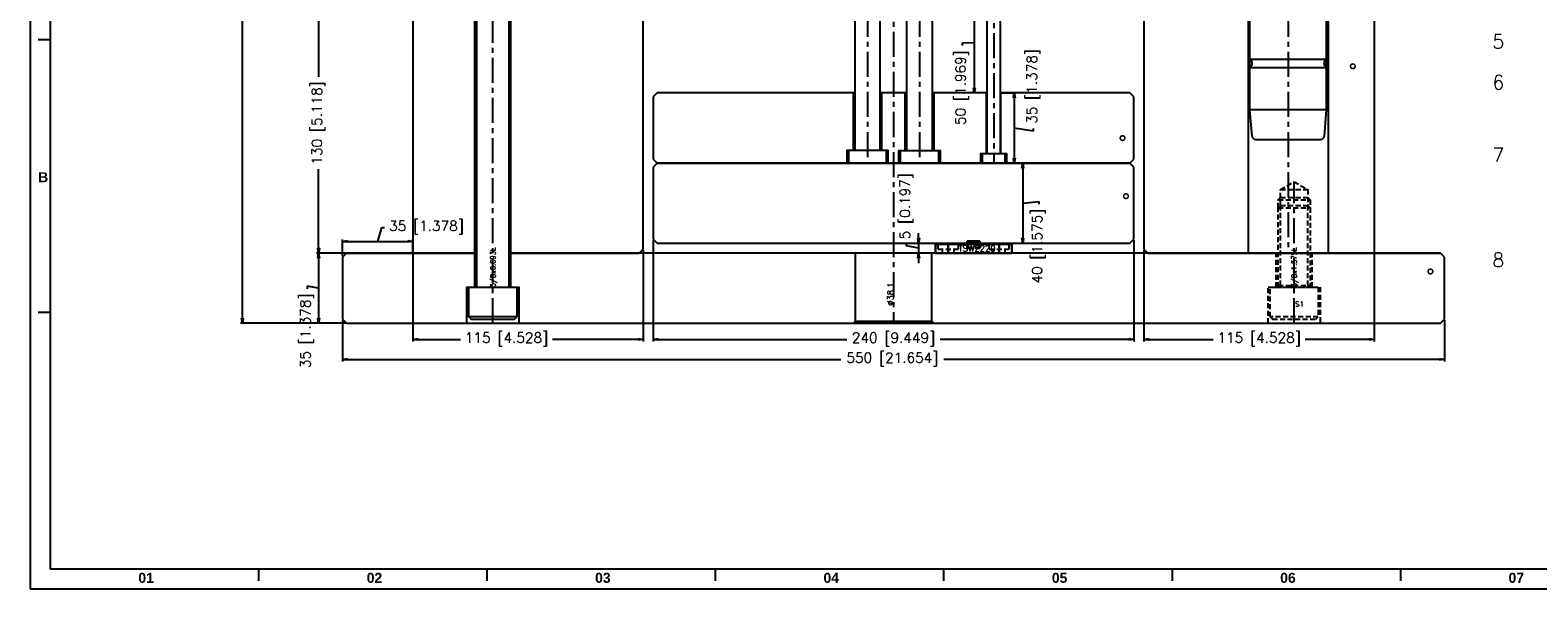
# Model space of a CAD drawing. Extents: x 2651 to 11825, y -3833 to 1075.
# Tile 117 of 256: x 2651 to 3403, y -1163 to -884. Entities that reach past the tile are written whole.
import ezdxf
from ezdxf.enums import TextEntityAlignment as Align

# ---------------------------------------------------------------- set-up
doc = ezdxf.new("R2010")
doc.units = 0
doc.header["$LTSCALE"] = 10
for name, pattern in [('CENTER', [2, 1.25, -0.25, 0.25, -0.25]), ('CNS_SOLID', [0]), ('HIDDEN', [0.375, 0.25, -0.125])]:
    doc.linetypes.add(name, pattern=pattern)
doc.layers.get('0').update_dxf_attribs({"linetype": 'CONTINUOUS'})
doc.layers.get('Defpoints').update_dxf_attribs({"linetype": 'CONTINUOUS'})
for name, color, linetype in [('BOX', 4, 'CONTINUOUS'), ('CEN', 1, 'CENTER'), ('CENTER', 1, 'CENTER'), ('DIM', 3, 'CONTINUOUS'), ('HIDDEN', 6, 'HIDDEN'), ('PART', 7, 'CONTINUOUS'), ('TEXT', 4, 'CONTINUOUS')]:
    doc.layers.add(name, color=color, linetype=linetype)
doc.layers.add('vis', color=7, linetype='CNS_SOLID', lineweight=30)
doc.styles.add('romanc', font='romanc.shx')
doc.styles.get("Standard").update_dxf_attribs({"font": 'romans.shx'})
doc.dimstyles.new('MM& INCH5', dxfattribs={"dimtxt": 5, "dimasz": 2.5, "dimexe": 1, "dimexo": 0.5, "dimtad": 0, "dimrnd": 1.38778e-17, "dimzin": 9, "dimdsep": 46, "dimtxsty": 'Standard', "dimblk": 'CLOSED', "dimcen": 0, "dimclrd": 3, "dimclre": 3, "dimclrt": 3, "dimazin": 2, "dimtfac": 0.75, "dimtofl": 0, "dimtmove": 0, "dimatfit": 3, "dimfxl": 0, "dimtolj": 1, "dimarcsym": 0})

# ---------------------------------------------------------------- blocks, each defined once
blk = doc.blocks.new('A$C79A425C4')
at = {"layer": 'CENTER'}
for p, q in [((-12.7, -0.53), (-12.7, 5.1)), ((12.7, -0.53), (12.7, 5.1))]:
    blk.add_line(p, q, dxfattribs=at)
at = {"layer": 'HIDDEN'}
for p, q in [((-17.65, 2.03), (-17.65, 4.57)), ((12.7, 4.57), (-17.65, 4.57)), ((-17.65, 2.03), (-7.75, 2.03)), ((-15.51, 0), (-15.51, 2.03)), ((-15.51, 0), (12.7, 0)), ((-9.89, 2.03), (-9.89, 0)), ((-7.75, 4.57), (-7.75, 2.03)), ((-3.17, 4.57), (-3.17, 2.54)), ((-3.15, 5.48), (3.15, 5.48)), ((-3.15, 2.54), (-3.15, 5.48)), ((3.15, 2.74), (-3.15, 2.74)), ((-3.15, 2.54), (3.15, 2.54)), ((3.15, 2.54), (3.15, 5.48)), ((3.18, 4.57), (3.18, 2.54)), ((7.75, 2.03), (7.75, 4.57)), ((7.75, 2.03), (17.65, 2.03)), ((9.89, 0), (9.89, 2.03)), ((15.51, 2.03), (15.51, 0)), ((17.65, 4.57), (17.65, 2.03))]:
    blk.add_line(p, q, dxfattribs=at)
at = {"layer": 'vis'}
for p, q in [((-19.05, 4.57), (19.05, 4.57)), ((-19.05, 0), (-19.05, 4.57)), ((19.05, 0), (-19.05, 0)), ((-12.7, 0), (-12.7, 4.57)), ((-3.15, 5.99), (3.15, 5.99)), ((-3.15, 5.99), (-3.15, 2.74)), ((3.15, 5.99), (3.15, 2.74)), ((12.7, 0), (12.7, 4.57)), ((19.05, 0), (19.05, 4.57))]:
    blk.add_line(p, q, dxfattribs=at)
at = {"layer": 'TEXT', "style": 'romanc'}
blk.add_text('TSW2220', height=3.1, dxfattribs=at).set_placement((1.63, 2.37), align=Align.MIDDLE)
blk = doc.blocks.new('dg')
at = {"color": 4}
for p, q in [((10, 274), (4, 274)), ((10, 138), (4, 138)), ((114, 10), (114, 4)), ((228, 10), (228, 4)), ((342, 10), (342, 4)), ((456, 10), (456, 4)), ((570, 10), (570, 4)), ((684, 10), (684, 4))]:
    blk.add_line(p, q, dxfattribs=at)
at = {"layer": 'BOX', "color": 3}
for points in [[(0, 0), (1140, 0), (1140, 820), (0, 820)], [(10, 10), (1130, 10), (1130, 810), (10, 810)]]:
    blk.add_lwpolyline(points, close=True, dxfattribs=at)
at = {"color": 4, "char_height": 5, "attachment_point": 1}
for s, width, insert in [('{\\fArial|b1|i0|c0|p34;\\C6;B}', 6, (4, 208)), ('{\\fArial|b1|i0|c0|p34;\\C6;01}', 8, (54, 8)), ('{\\fArial|b1|i0|c0|p34;\\C6;02}', 8, (168, 8)), ('{\\fArial|b1|i0|c0|p34;\\C6;03}', 8, (282, 8)), ('{\\fArial|b1|i0|c0|p34;\\C6;04}', 8, (396, 8)), ('{\\fArial|b1|i0|c0|p34;\\C6;05}', 8, (510, 8)), ('{\\fArial|b1|i0|c0|p34;\\C6;06}', 8, (624, 8)), ('{\\fArial|b1|i0|c0|p34;\\C6;07}', 8, (738, 8))]:
    blk.add_mtext_dynamic_manual_height_columns(s, width=width, gutter_width=12.5, heights=[0], dxfattribs=dict(at, insert=insert))
blk = doc.blocks.new('_Closed')
at = {"color": 0, "linetype": 'ByBlock', "lineweight": -2}
for p, q in [((-1, 0.17), (0, 0)), ((-1, 0.17), (-1, -0.17)), ((0, 0), (-1, -0.17)), ((0, 0), (-1, 0))]:
    blk.add_line(p, q, dxfattribs=at)
blk = doc.blocks.new('*D209')
at = {"layer": 'Defpoints', "color": 0}
for p in [(2808.66, -865.8), (2794.66, -995.8), (2808.66, -995.8)]:
    blk.add_point(p, dxfattribs=at)
at = {"layer": 'DIM', "color": 3, "lineweight": -2}
for p, q in [((2808.16, -865.8), (2793.66, -865.8)), ((2794.66, -868.3), (2794.66, -907.8)), ((2794.66, -993.3), (2794.66, -953.81)), ((2808.16, -995.8), (2793.66, -995.8))]:
    blk.add_line(p, q, dxfattribs=at)
at = {"layer": 'DIM', "color": 3, "lineweight": -2, "xscale": 2.5, "yscale": 2.5, "zscale": 2.5}
for p, rotation in [((2794.66, -865.8), 90), ((2794.66, -995.8), 270)]:
    blk.add_blockref('_Closed', p, dxfattribs=dict(at, rotation=rotation))
at = {"layer": 'DIM', "color": 3, "insert": (2794.66, -930.8), "char_height": 5, "attachment_point": 5, "rotation": 90}
blk.add_mtext('\\A1;130 [5.118]', dxfattribs=at)
blk = doc.blocks.new('*D210')
at = {"layer": 'Defpoints', "color": 0}
for p in [(2808.66, -995.8), (2794.66, -1030.8), (2808.66, -1030.8)]:
    blk.add_point(p, dxfattribs=at)
at = {"layer": 'DIM', "color": 3, "lineweight": -2}
for p, q in [((2808.16, -995.8), (2793.66, -995.8)), ((2794.66, -998.3), (2794.66, -1028.3)), ((2794.66, -1013.3), (2788.92, -1012.33)), ((2788.92, -1012.33), (2788.92, -1013.58)), ((2808.16, -1030.8), (2793.66, -1030.8))]:
    blk.add_line(p, q, dxfattribs=at)
at = {"layer": 'DIM', "color": 3, "lineweight": -2, "xscale": 2.5, "yscale": 2.5, "zscale": 2.5}
for p, rotation in [((2794.66, -995.8), 90), ((2794.66, -1030.8), 270)]:
    blk.add_blockref('_Closed', p, dxfattribs=dict(at, rotation=rotation))
at = {"layer": 'DIM', "color": 3, "insert": (2788.92, -1034.56), "char_height": 5, "attachment_point": 5, "rotation": 90}
blk.add_mtext('\\A1;35 [1.378]', dxfattribs=at)
blk = doc.blocks.new('*D211')
at = {"layer": 'Defpoints', "color": 0}
for p in [(2808.66, -459.3), (2756.66, -1030.8), (2808.66, -1030.8)]:
    blk.add_point(p, dxfattribs=at)
at = {"layer": 'DIM', "color": 3, "lineweight": -2}
for p, q in [((2808.16, -459.3), (2755.66, -459.3)), ((2756.66, -461.8), (2756.66, -748.85)), ((2756.66, -1028.3), (2756.66, -797.96)), ((2808.16, -1030.8), (2755.66, -1030.8))]:
    blk.add_line(p, q, dxfattribs=at)
at = {"layer": 'DIM', "color": 3, "lineweight": -2, "xscale": 2.5, "yscale": 2.5, "zscale": 2.5}
for p, rotation in [((2756.66, -459.3), 90), ((2756.66, -1030.8), 270)]:
    blk.add_blockref('_Closed', p, dxfattribs=dict(at, rotation=rotation))
at = {"layer": 'DIM', "color": 3, "insert": (2756.66, -773.41), "char_height": 5, "attachment_point": 5, "rotation": 90}
blk.add_mtext('\\A1;571.5 [22.5]', dxfattribs=at)
blk = doc.blocks.new('*D212')
at = {"layer": 'Defpoints', "color": 0}
for p in [(2841.66, -989.91), (2806.66, -997.8), (2841.66, -995.8)]:
    blk.add_point(p, dxfattribs=at)
at = {"layer": 'DIM', "color": 3, "lineweight": -2}
for p, q in [((2824.16, -989.91), (2826.27, -982.99)), ((2826.27, -982.99), (2827.52, -982.99)), ((2806.66, -997.3), (2806.66, -988.91)), ((2809.16, -989.91), (2839.16, -989.91)), ((2841.66, -995.3), (2841.66, -988.91))]:
    blk.add_line(p, q, dxfattribs=at)
at = {"layer": 'DIM', "color": 3, "lineweight": -2, "xscale": 2.5, "yscale": 2.5, "zscale": 2.5, "rotation": 180}
blk.add_blockref('_Closed', (2806.66, -989.91), dxfattribs=at)
at = {"layer": 'DIM', "color": 3, "lineweight": -2, "xscale": 2.5, "yscale": 2.5, "zscale": 2.5}
blk.add_blockref('_Closed', (2841.66, -989.91), dxfattribs=at)
at = {"layer": 'DIM', "color": 3, "insert": (2848.5, -982.99), "char_height": 5, "attachment_point": 5}
blk.add_mtext('\\A1;35 [1.378]', dxfattribs=at)
blk = doc.blocks.new('*D213')
at = {"layer": 'Defpoints', "color": 0}
for p in [(2841.66, -995.3), (2956.66, -993.8), (2956.66, -1038.8)]:
    blk.add_point(p, dxfattribs=at)
at = {"layer": 'DIM', "color": 3, "lineweight": -2}
for p, q in [((2841.66, -995.8), (2841.66, -1039.8)), ((2956.66, -994.3), (2956.66, -1039.8)), ((2844.16, -1038.8), (2865.46, -1038.8)), ((2954.16, -1038.8), (2911.47, -1038.8))]:
    blk.add_line(p, q, dxfattribs=at)
at = {"layer": 'DIM', "color": 3, "lineweight": -2, "xscale": 2.5, "yscale": 2.5, "zscale": 2.5, "rotation": 180}
blk.add_blockref('_Closed', (2841.66, -1038.8), dxfattribs=at)
at = {"layer": 'DIM', "color": 3, "lineweight": -2, "xscale": 2.5, "yscale": 2.5, "zscale": 2.5}
blk.add_blockref('_Closed', (2956.66, -1038.8), dxfattribs=at)
at = {"layer": 'DIM', "color": 3, "insert": (2888.46, -1038.8), "char_height": 5, "attachment_point": 5}
blk.add_mtext('\\A1;115 [4.528]', dxfattribs=at)
blk = doc.blocks.new('*D214')
at = {"layer": 'Defpoints', "color": 0}
for p in [(2961.66, -988.8), (3201.66, -988.8), (3201.66, -1038.8)]:
    blk.add_point(p, dxfattribs=at)
at = {"layer": 'DIM', "color": 3, "lineweight": -2}
for p, q in [((2961.66, -989.3), (2961.66, -1039.8)), ((3201.66, -989.3), (3201.66, -1039.8)), ((2964.16, -1038.8), (3058.3, -1038.8)), ((3199.16, -1038.8), (3105.03, -1038.8))]:
    blk.add_line(p, q, dxfattribs=at)
at = {"layer": 'DIM', "color": 3, "lineweight": -2, "xscale": 2.5, "yscale": 2.5, "zscale": 2.5, "rotation": 180}
blk.add_blockref('_Closed', (2961.66, -1038.8), dxfattribs=at)
at = {"layer": 'DIM', "color": 3, "lineweight": -2, "xscale": 2.5, "yscale": 2.5, "zscale": 2.5}
blk.add_blockref('_Closed', (3201.66, -1038.8), dxfattribs=at)
at = {"layer": 'DIM', "color": 3, "insert": (3081.66, -1038.8), "char_height": 5, "attachment_point": 5}
blk.add_mtext('\\A1;240 [9.449]', dxfattribs=at)
blk = doc.blocks.new('*D215')
at = {"layer": 'Defpoints', "color": 0}
for p in [(3206.66, -993.8), (3321.66, -995.8), (3321.66, -1038.8)]:
    blk.add_point(p, dxfattribs=at)
at = {"layer": 'DIM', "color": 3, "lineweight": -2}
for p, q in [((3206.66, -994.3), (3206.66, -1039.8)), ((3321.66, -996.3), (3321.66, -1039.8)), ((3209.16, -1038.8), (3241.16, -1038.8)), ((3319.16, -1038.8), (3287.17, -1038.8))]:
    blk.add_line(p, q, dxfattribs=at)
at = {"layer": 'DIM', "color": 3, "lineweight": -2, "xscale": 2.5, "yscale": 2.5, "zscale": 2.5, "rotation": 180}
blk.add_blockref('_Closed', (3206.66, -1038.8), dxfattribs=at)
at = {"layer": 'DIM', "color": 3, "lineweight": -2, "xscale": 2.5, "yscale": 2.5, "zscale": 2.5}
blk.add_blockref('_Closed', (3321.66, -1038.8), dxfattribs=at)
at = {"layer": 'DIM', "color": 3, "insert": (3264.16, -1038.8), "char_height": 5, "attachment_point": 5}
blk.add_mtext('\\A1;115 [4.528]', dxfattribs=at)
blk = doc.blocks.new('*D216')
at = {"layer": 'Defpoints', "color": 0}
for p in [(2806.66, -1028.8), (3356.66, -1028.8), (3356.66, -1048.8)]:
    blk.add_point(p, dxfattribs=at)
at = {"layer": 'DIM', "color": 3, "lineweight": -2}
for p, q in [((2806.66, -1029.3), (2806.66, -1049.8)), ((3356.66, -1029.3), (3356.66, -1049.8)), ((2809.16, -1048.8), (3055.35, -1048.8)), ((3354.16, -1048.8), (3106.84, -1048.8))]:
    blk.add_line(p, q, dxfattribs=at)
at = {"layer": 'DIM', "color": 3, "lineweight": -2, "xscale": 2.5, "yscale": 2.5, "zscale": 2.5, "rotation": 180}
blk.add_blockref('_Closed', (2806.66, -1048.8), dxfattribs=at)
at = {"layer": 'DIM', "color": 3, "lineweight": -2, "xscale": 2.5, "yscale": 2.5, "zscale": 2.5}
blk.add_blockref('_Closed', (3356.66, -1048.8), dxfattribs=at)
at = {"layer": 'DIM', "color": 3, "insert": (3081.09, -1048.8), "char_height": 5, "attachment_point": 5}
blk.add_mtext('\\A1;550 [21.654]', dxfattribs=at)
blk = doc.blocks.new('*D217')
at = {"layer": 'Defpoints', "color": 0}
for p in [(3128.49, -865.8), (3121.97, -915.8), (3128.09, -915.8)]:
    blk.add_point(p, dxfattribs=at)
at = {"layer": 'DIM', "color": 3, "lineweight": -2}
for p, q in [((3127.99, -865.8), (3120.97, -865.8)), ((3121.97, -868.3), (3121.97, -913.3)), ((3121.97, -890.8), (3115.97, -890.93)), ((3115.97, -890.93), (3115.97, -892.18)), ((3127.59, -915.8), (3120.97, -915.8))]:
    blk.add_line(p, q, dxfattribs=at)
at = {"layer": 'DIM', "color": 3, "lineweight": -2, "xscale": 2.5, "yscale": 2.5, "zscale": 2.5}
for p, rotation in [((3121.97, -865.8), 90), ((3121.97, -915.8), 270)]:
    blk.add_blockref('_Closed', p, dxfattribs=dict(at, rotation=rotation))
at = {"layer": 'DIM', "color": 3, "insert": (3115.97, -913.16), "char_height": 5, "attachment_point": 5, "rotation": 90}
blk.add_mtext('\\A1;50 [1.969]', dxfattribs=at)
blk = doc.blocks.new('*D218')
at = {"layer": 'Defpoints', "color": 0}
for p in [(3135.23, -915.8), (3138.01, -950.8), (3141.97, -950.8)]:
    blk.add_point(p, dxfattribs=at)
at = {"layer": 'DIM', "color": 3, "lineweight": -2}
for p, q in [((3135.73, -915.8), (3142.97, -915.8)), ((3141.97, -918.3), (3141.97, -948.3)), ((3141.97, -933.3), (3151.57, -934.79)), ((3151.57, -934.79), (3151.57, -933.54)), ((3138.51, -950.8), (3142.97, -950.8))]:
    blk.add_line(p, q, dxfattribs=at)
at = {"layer": 'DIM', "color": 3, "lineweight": -2, "xscale": 2.5, "yscale": 2.5, "zscale": 2.5}
for p, rotation in [((3141.97, -915.8), 90), ((3141.97, -950.8), 270)]:
    blk.add_blockref('_Closed', p, dxfattribs=dict(at, rotation=rotation))
at = {"layer": 'DIM', "color": 3, "insert": (3151.57, -912.56), "char_height": 5, "attachment_point": 5, "rotation": 90}
blk.add_mtext('\\A1;35 [1.378]', dxfattribs=at)
blk = doc.blocks.new('*D219')
at = {"layer": 'Defpoints', "color": 0}
for p in [(3138.01, -950.8), (3081.66, -990.8), (3146.21, -990.8)]:
    blk.add_point(p, dxfattribs=at)
at = {"layer": 'DIM', "color": 3, "lineweight": -2}
for p, q in [((3138.51, -950.8), (3147.21, -950.8)), ((3146.21, -953.3), (3146.21, -988.3)), ((3146.21, -970.8), (3154.16, -970.04)), ((3154.16, -970.04), (3154.16, -971.29)), ((3082.16, -990.8), (3147.21, -990.8))]:
    blk.add_line(p, q, dxfattribs=at)
at = {"layer": 'DIM', "color": 3, "lineweight": -2, "xscale": 2.5, "yscale": 2.5, "zscale": 2.5}
for p, rotation in [((3146.21, -950.8), 90), ((3146.21, -990.8), 270)]:
    blk.add_blockref('_Closed', p, dxfattribs=dict(at, rotation=rotation))
at = {"layer": 'DIM', "color": 3, "insert": (3154.16, -992.27), "char_height": 5, "attachment_point": 5, "rotation": 90}
blk.add_mtext('\\A1;40 [1.575]', dxfattribs=at)
blk = doc.blocks.new('*D220')
at = {"layer": 'Defpoints', "color": 0}
for p in [(3081.66, -990.8), (3094.21, -995.8), (3100.71, -995.8)]:
    blk.add_point(p, dxfattribs=at)
at = {"layer": 'DIM', "color": 3, "lineweight": -2}
for p, q in [((3094.21, -988.3), (3094.21, -985.8)), ((3082.16, -990.8), (3095.21, -990.8)), ((3088.21, -992.18), (3088.21, -990.93)), ((3094.21, -993.3), (3088.21, -992.18)), ((3094.21, -990.8), (3094.21, -995.8)), ((3100.21, -995.8), (3093.21, -995.8)), ((3094.21, -998.3), (3094.21, -1000.8))]:
    blk.add_line(p, q, dxfattribs=at)
at = {"layer": 'DIM', "color": 3, "lineweight": -2, "xscale": 2.5, "yscale": 2.5, "zscale": 2.5}
for p, rotation in [((3094.21, -990.8), 270), ((3094.21, -995.8), 90)]:
    blk.add_blockref('_Closed', p, dxfattribs=dict(at, rotation=rotation))
at = {"layer": 'DIM', "color": 3, "insert": (3088.21, -972.32), "char_height": 5, "attachment_point": 5, "rotation": 90}
blk.add_mtext('\\A1;5 [0.197]', dxfattribs=at)

msp = doc.modelspace()

# ---------------------------------------------------------------- linework, layer by layer
for p, q in [((2841.664, -865.801), (2841.664, -995.801)), ((2956.664, -993.801), (2956.664, -867.801)), ((3206.664, -867.801), (3206.664, -993.801)), ((3258.664, -865.801), (3258.664, -995.801)), ((3298.664, -865.801), (3298.664, -995.801)), ((3321.664, -865.801), (3321.664, -995.801)), ((2963.664, -915.801), (2961.664, -917.801)), ((2961.664, -917.801), (2961.664, -948.801)), ((3062.314, -915.801), (2963.664, -915.801)), ((3088.314, -915.801), (3075.014, -915.801)), ((3128.489, -915.801), (3101.014, -915.801)), ((3199.664, -915.801), (3134.839, -915.801)), ((3201.664, -917.801), (3199.664, -915.801)), ((3201.664, -948.801), (3201.664, -917.801)), ((2961.664, -948.801), (2963.664, -950.801)), ((2963.664, -950.801), (2961.664, -952.801)), ((2961.664, -952.801), (2961.664, -988.801)), ((2963.664, -950.801), (3199.664, -950.801)), ((3199.664, -950.801), (2963.664, -950.801)), ((3199.664, -950.801), (3201.664, -948.801)), ((3201.664, -952.801), (3199.664, -950.801)), ((3201.664, -988.801), (3201.664, -952.801)), ((2961.664, -988.801), (2963.664, -990.801)), ((2963.664, -990.801), (3199.664, -990.801)), ((3199.664, -990.801), (3201.664, -988.801)), ((2808.664, -995.801), (2806.664, -997.801)), ((2806.664, -997.801), (2806.664, -1028.801)), ((2808.664, -995.801), (2873.724, -995.801)), ((2873.724, -995.801), (2808.664, -995.801)), ((3354.664, -995.801), (2889.604, -995.801)), ((2889.604, -995.801), (2954.664, -995.801)), ((2954.664, -995.801), (2956.664, -993.801)), ((3206.664, -993.801), (3208.664, -995.801)), ((3208.664, -995.801), (3354.664, -995.801)), ((3356.664, -997.801), (3354.664, -995.801)), ((3356.664, -1028.801), (3356.664, -997.801)), ((2806.664, -1028.801), (2808.664, -1030.801)), ((2808.664, -1030.801), (3354.664, -1030.801)), ((3354.664, -1030.801), (3356.664, -1028.801))]:
    msp.add_line(p, q)
at = {"layer": 'BOX'}
for points in [[(3312.115, -902.291, 0.778, 0.778, 1), (3309.815, -902.682, 0.778, 0.778, 1), (3312.115, -902.291, 0, 0, 0), (3376.664, -891.32, 0, 0, 1), (3390.466, -888.974, 0, 0, 1), (3376.664, -891.32, 0, 0, 1)], [(3197.149, -938.167, 0.778, 0.778, 1), (3194.841, -938.51, 0.778, 0.778, 1), (3197.149, -938.167, 0, 0, 0), (3376.664, -911.531, 0, 0, 1), (3390.512, -909.477, 0, 0, 1), (3376.664, -911.531, 0, 0, 1)], [(3198.863, -967.233, 0.778, 0.778, 1), (3196.544, -967.49, 0.778, 0.778, 1), (3198.863, -967.233, 0, 0, 0), (3376.664, -947.485, 0, 0, 1), (3390.578, -945.94, 0, 0, 1), (3376.664, -947.485, 0, 0, 1)], [(3350.858, -1004.725, 0.778, 0.778, 1), (3348.557, -1005.116, 0.778, 0.778, 1), (3350.858, -1004.725, 0, 0, 0), (3376.664, -1000.339, 0, 0, 1), (3390.466, -997.993, 0, 0, 1), (3376.664, -1000.339, 0, 0, 1)]]:
    msp.add_lwpolyline(points, format="xyseb", dxfattribs=at)
at = {"layer": 'CEN', "color": 2}
msp.add_line((3081.664, -445.301), (3081.664, -1030.801), dxfattribs=at)
at = {"layer": 'CEN'}
for p, q in [((3278.664, -615.301), (3278.664, -995.801)), ((3131.664, -725.954), (3131.664, -950.801)), ((2881.664, -1030.801), (2881.664, -830.144)), ((3281.664, -1030.801), (3281.664, -960.144))]:
    msp.add_line(p, q, dxfattribs=at)
at = {"layer": 'CEN', "color": 1}
for p, q in [((3068.664, -715.301), (3068.664, -950.801)), ((3094.664, -715.301), (3094.664, -950.801))]:
    msp.add_line(p, q, dxfattribs=at)
at = {"layer": 'HIDDEN'}
for p, q in [((3272.664, -1012.801), (3272.664, -995.801)), ((3290.664, -1012.801), (3290.664, -995.801)), ((3273.724, -1011.981), (3289.604, -1011.981))]:
    msp.add_line(p, q, dxfattribs=at)
for points in [[(3274.914, -964.041), (3281.664, -960.144), (3288.414, -964.041)], [(3273.724, -969.201), (3274.914, -968.011), (3288.414, -968.011), (3289.604, -969.201)], [(3273.724, -973.171), (3273.724, -969.201), (3289.604, -969.201), (3289.604, -973.171)], [(3274.914, -971.981), (3274.914, -964.041), (3288.414, -964.041), (3288.414, -971.981)], [(3273.724, -973.171), (3274.914, -971.981), (3288.414, -971.981), (3289.604, -973.171)], [(3273.724, -1013.171), (3274.914, -1011.981), (3274.914, -971.981)], [(3273.724, -1012.801), (3273.724, -973.171), (3289.604, -973.171), (3289.604, -1012.801)], [(3289.604, -1013.171), (3288.414, -1011.981), (3288.414, -971.981)], [(3268.664, -1030.801), (3268.664, -1012.801), (3294.664, -1012.801), (3294.664, -1030.801)], [(3269.664, -1027.491), (3269.664, -1012.801), (3293.664, -1012.801), (3293.664, -1027.491), (3269.664, -1027.491), (3270.854, -1028.681), (3292.474, -1028.681), (3293.664, -1027.491)]]:
    msp.add_lwpolyline(points, dxfattribs=at)
at = {"layer": 'PART'}
for p, q in [((3128.489, -946.041), (3128.489, -725.871)), ((3134.839, -726.037), (3134.839, -946.041)), ((3062.314, -760.301), (3062.314, -944.451)), ((3075.014, -944.451), (3075.014, -760.301)), ((3088.314, -944.451), (3088.314, -760.301)), ((3101.014, -760.301), (3101.014, -944.451)), ((2872.664, -1012.801), (2872.664, -865.801)), ((2890.664, -1012.801), (2890.664, -865.801)), ((3062.614, -1029.801), (3062.614, -995.801)), ((3100.714, -1029.801), (3100.714, -995.801))]:
    msp.add_line(p, q, dxfattribs=at)
for points in [[(3297.714, -623.201), (3297.714, -924.151), (3259.614, -924.151), (3259.614, -623.201)], [(2873.724, -1012.801), (2873.724, -843.171), (2889.604, -843.171), (2889.604, -1012.801)], [(3061.519, -915.801), (3061.519, -944.451)], [(3075.809, -944.451), (3075.809, -915.801)], [(3087.519, -944.451), (3087.519, -915.801)], [(3101.809, -915.801), (3101.809, -944.451)], [(3128.094, -946.041), (3128.094, -915.801)], [(3135.234, -946.041), (3135.234, -915.801)], [(3078.984, -950.801), (3078.984, -944.451), (3058.344, -944.451), (3058.344, -950.801)], [(3084.344, -950.801), (3084.344, -944.451), (3104.984, -944.451), (3104.984, -950.801)], [(3125.314, -950.801), (3125.314, -946.041), (3138.014, -946.041), (3138.014, -950.801)], [(2868.664, -1030.801), (2868.664, -1012.801), (2894.664, -1012.801), (2894.664, -1030.801)], [(2869.664, -1027.491), (2869.664, -1012.801), (2893.664, -1012.801), (2893.664, -1027.491), (2869.664, -1027.491), (2870.854, -1028.681), (2892.474, -1028.681), (2893.664, -1027.491)], [(3061.614, -1030.801), (3062.614, -1029.801), (3100.714, -1029.801), (3101.714, -1030.801)]]:
    msp.add_lwpolyline(points, dxfattribs=at)
for points in [[(3297.714, -899.051), (3259.614, -899.051, -0.5), (3259.614, -903.051), (3297.714, -903.051, -0.5), (3297.714, -899.051, -0.5)], [(3297.714, -924.151), (3296.659, -937.311, -0.3909715), (3294.665, -939.151), (3262.662, -939.151, -0.3909715), (3260.669, -937.311), (3259.614, -924.151)]]:
    msp.add_lwpolyline(points, format="xyb", dxfattribs=at)
for points in [[(3078.189, -950.801), (3078.189, -944.451), (3059.139, -944.451), (3059.139, -950.801)], [(3085.139, -950.801), (3085.139, -944.451), (3104.189, -944.451), (3104.189, -950.801)], [(3126.109, -950.801), (3126.109, -946.041), (3137.219, -946.041), (3137.219, -950.801)]]:
    msp.add_lwpolyline(points, close=True, dxfattribs=at)

# ---------------------------------------------------------------- block references
at = {"layer": 'DIM'}
msp.add_blockref('dg', (2650.684, -1163.358), dxfattribs=at)
at = {"layer": 'TEXT'}
msp.add_blockref('A$C79A425C4', (3121.664, -995.801), dxfattribs=at)

# ---------------------------------------------------------------- texts
at = {"layer": 'BOX', "color": 7}
for s, p in [('5', (3383.565, -890.147)), ('6', (3383.588, -910.504)), ('7', (3383.621, -946.712)), ('8', (3383.565, -999.166))]:
    msp.add_text(s, height=7, dxfattribs=at).set_placement(p, align=Align.MIDDLE)
at = {"layer": 'TEXT'}
for s, p in [('5/8x6.693L', (2881.664, -1012.801)), ('5/8x1.575L', (3281.664, -1012.801))]:
    msp.add_text(s, height=2.5, rotation=90, dxfattribs=at).set_placement(p, align=Align.MIDDLE_LEFT)
msp.add_text('%%C38.1', height=3, rotation=90, dxfattribs=at).set_placement((3081.664, -1021.953))
msp.add_text('S1', height=2.5, dxfattribs=at).set_placement((3282.127, -1021.167), align=Align.MIDDLE_LEFT)

# ---------------------------------------------------------------- dimensions: what is measured, and where the dimension line sits
at = {"layer": 'DIM'}
dim = msp.add_linear_dim(base=(2756.664, -1030.801), p1=(2808.664, -459.301), p2=(2808.664, -1030.801), angle=90, dimstyle='MM& INCH5', dxfattribs=at)
dim.commit()
dim.dimension.update_dxf_attribs({"geometry": '*D211', "text_midpoint": (2756.664, -773.408), "dimtype": 160})
dim = msp.add_linear_dim(base=(2794.664, -995.801), p1=(2808.664, -865.801), p2=(2808.664, -995.801), angle=90, dimstyle='MM& INCH5', override={"dimtmove": 1}, dxfattribs=at)
dim.commit()
dim.dimension.update_dxf_attribs({"geometry": '*D209', "text_midpoint": (2794.664, -930.801)})
for base, p1, p2, picture, middle in [((3121.971, -915.801), (3128.489, -865.801), (3128.094, -915.801), '*D217', (3115.971, -892.801)), ((3141.971, -950.801), (3135.234, -915.801), (3138.014, -950.801), '*D218', (3151.574, -932.916)), ((3146.207, -990.801), (3138.014, -950.801), (3081.664, -990.801), '*D219', (3154.165, -971.916)), ((3094.207, -995.801), (3081.664, -990.801), (3100.714, -995.801), '*D220', (3088.207, -990.301)), ((2794.664, -1030.801), (2808.664, -995.801), (2808.664, -1030.801), '*D210', (2788.917, -1014.202))]:
    dim = msp.add_linear_dim(base=base, p1=p1, p2=p2, angle=90, dimstyle='MM& INCH5', override={"dimtmove": 1}, dxfattribs=at)
    dim.commit()
    dim.dimension.update_dxf_attribs({"geometry": picture, "text_midpoint": middle, "dimtype": 160})
dim = msp.add_linear_dim(base=(2841.664, -989.91), p1=(2806.664, -997.801), p2=(2841.664, -995.801), dimstyle='MM& INCH5', override={"dimtmove": 1}, dxfattribs=at)
dim.commit()
dim.dimension.update_dxf_attribs({"geometry": '*D212', "text_midpoint": (2828.146, -982.992), "dimtype": 160})
for base, p1, p2, picture, middle in [((3201.664, -1038.801), (2961.664, -988.801), (3201.664, -988.801), '*D214', (3081.664, -1038.801)), ((3321.664, -1038.801), (3206.664, -993.801), (3321.664, -995.801), '*D215', (3264.164, -1038.801))]:
    dim = msp.add_linear_dim(base=base, p1=p1, p2=p2, dimstyle='MM& INCH5', override={"dimtmove": 1}, dxfattribs=at)
    dim.commit()
    dim.dimension.update_dxf_attribs({"geometry": picture, "text_midpoint": middle})
for base, p1, p2, picture, middle in [((2956.664, -1038.801), (2841.664, -995.301), (2956.664, -993.801), '*D213', (2888.465, -1038.801)), ((3356.664, -1048.801), (2806.664, -1028.801), (3356.664, -1028.801), '*D216', (3081.092, -1048.801))]:
    dim = msp.add_linear_dim(base=base, p1=p1, p2=p2, dimstyle='MM& INCH5', dxfattribs=at)
    dim.commit()
    dim.dimension.update_dxf_attribs({"geometry": picture, "text_midpoint": middle, "dimtype": 160})

doc.saveas('drawing.dxf')
